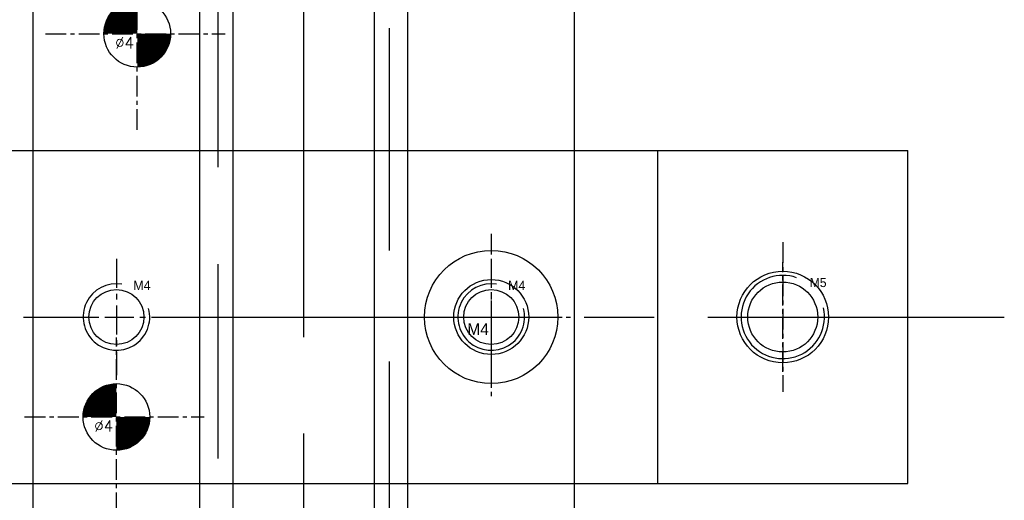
# Model space of a CAD drawing. Header units: millimetres. Extents: x -1657 to 8845, y -11980 to 3013.
# Tile 158 of 256: x 806 to 865, y 611 to 640. Entities that reach past the tile are written whole.
import ezdxf

# ---------------------------------------------------------------- set-up
doc = ezdxf.new("R2010")
doc.units = ezdxf.units.MM
doc.linetypes.add('CENTER', pattern=[2, 1.25, -0.25, 0.25, -0.25])
doc.linetypes.add('DASHED', pattern=[0.75, 0.5, -0.25])
for name, color, linetype in [('图层140', 37, 'Continuous'), ('图层141', 233, 'Continuous'), ('图层142', 22, 'Continuous'), ('图层144', 182, 'Continuous'), ('图层167', 7, 'Continuous')]:
    doc.layers.add(name, color=color, linetype=linetype)
doc.styles.add('SIMPLEX', font='SIMPLEX')

# ---------------------------------------------------------------- blocks, each defined once
blk = doc.blocks.new('4w')
at = {"color": 1, "linetype": 'CENTER'}
for p, q in [((0, -5.772), (0, 4.766)), ((-5.516, 0), (5.274, 0))]:
    blk.add_line(p, q, dxfattribs=at)
at = {"const_width": 2}
for points in [[(0, 1, 0.414214), (-1, 0, 1)], [(0, -1, 0.414214), (1, 0, 1)]]:
    blk.add_lwpolyline(points, format="xyb", dxfattribs=at)
blk.add_circle((0, 0), 2)
at = {"style": 'SIMPLEX'}
blk.add_text('%%c4', height=0.6667, dxfattribs=at).set_placement((-1.335, -0.881))
blk = doc.blocks.new('4C')
at = {"color": 1, "linetype": 'CENTER', "ltscale": 1.3982}
for p, q in [((0, 3.496), (0, -3.496)), ((-3.496, 0), (3.496, 0))]:
    blk.add_line(p, q, dxfattribs=at)
blk.add_circle((0, 0), 1.65)
at = {"color": 2, "linetype": 'Continuous'}
blk.add_arc((0, 0), 2, 80.74753, 15.05083, dxfattribs=at)
blk.add_text('M4', height=0.5584).set_placement((1.013, 1.613))
blk = doc.blocks.new('4A')
at = {"color": 1, "linetype": 'CENTER'}
for p, q in [((0, 5), (0, -5)), ((-5, 0), (5, 0))]:
    blk.add_line(p, q, dxfattribs=at)
for radius in [4, 2.25]:
    blk.add_circle((0, 0), radius)
blk.add_text('M4', height=0.6969).set_placement((-1.438, -1.078))
blk = doc.blocks.new('5C')
at = {"color": 1, "linetype": 'CENTER'}
for p, q in [((0, 4.5), (0, -4.5)), ((-4.5, 0), (4.5, 0))]:
    blk.add_line(p, q, dxfattribs=at)
blk.add_circle((0, 0), 2.1)
at = {"color": 2, "linetype": 'Continuous'}
blk.add_arc((0, 0), 2.5, 70.7735, 12.49301, dxfattribs=at)
blk.add_text('M5', height=0.54).set_placement((1.623, 1.797))

msp = doc.modelspace()

# ---------------------------------------------------------------- linework, layer by layer
at = {"layer": '图层140', "color": 1, "linetype": 'CENTER', "ltscale": 23.2}
msp.add_line((822.7598, 528.4368), (822.7598, 674.4368), dxfattribs=at)
at = {"layer": '图层140', "ltscale": 1.375}
for p, q in [((806.5098, 536.4368), (806.5098, 666.4368)), ((816.5098, 599.8368), (816.5098, 666.4368)), ((829.0098, 536.4368), (829.0098, 666.4368)), ((839.0098, 536.4368), (839.0098, 666.4368))]:
    msp.add_line(p, q, dxfattribs=at)
at = {"layer": '图层141', "ltscale": 1.375}
for p, q in [((827.0098, 546.4368), (827.0098, 678.4368)), ((839.0098, 546.4368), (839.0098, 678.4368))]:
    msp.add_line(p, q, dxfattribs=at)
at = {"layer": '图层141', "color": 4, "linetype": 'DASHED', "ltscale": 26.666667}
msp.add_line((827.9098, 546.4368), (827.9098, 678.4368), dxfattribs=at)
at = {"layer": '图层142', "ltscale": 1.375}
for p, q in [((806.5098, 596.4368), (806.5098, 678.4368)), ((818.5098, 596.4368), (818.5098, 678.4368))]:
    msp.add_line(p, q, dxfattribs=at)
at = {"layer": '图层142', "color": 4, "linetype": 'DASHED', "ltscale": 23.333333}
msp.add_line((817.6098, 596.4368), (817.6098, 678.4368), dxfattribs=at)
at = {"layer": '图层144', "ltscale": 1.375}
for p, q in [((786.5098, 632.4368), (859.0098, 632.4368)), ((806.5098, 612.4368), (806.5098, 632.4368)), ((839.0098, 612.4368), (839.0098, 632.4368)), ((844.0098, 612.4368), (844.0098, 632.4368)), ((859.0098, 612.4368), (859.0098, 632.4368)), ((786.5098, 612.4368), (859.0098, 612.4368))]:
    msp.add_line(p, q, dxfattribs=at)
at = {"layer": '图层144', "color": 1, "linetype": 'CENTER'}
for p, q in [((851.5098, 619.1368), (851.5098, 625.7368)), ((848.2098, 622.4368), (854.8098, 622.4368))]:
    msp.add_line(p, q, dxfattribs=at)
at = {"layer": '图层144', "color": 1, "linetype": 'CENTER', "ltscale": 16.82}
msp.add_line((780.7098, 622.4368), (864.8098, 622.4368), dxfattribs=at)
at = {"layer": '图层144', "ltscale": 1.375}
msp.add_circle((851.5098, 622.4368), 2.75, dxfattribs=at)

# ---------------------------------------------------------------- block references
at = {"layer": '图层140', "ltscale": 1.375}
for name, p in [('4A', (834.0098, 622.4368)), ('4w', (811.5098, 616.4368))]:
    msp.add_blockref(name, p, dxfattribs=at)
at = {"layer": '图层142', "ltscale": 1.375}
msp.add_blockref('4w', (811.5098, 616.4368), dxfattribs=at)
at = {"layer": '图层144', "ltscale": 1.375}
for p in [(811.5098, 622.4368), (834.0098, 622.4368)]:
    msp.add_blockref('4C', p, dxfattribs=at)
at = {"layer": '图层167', "ltscale": 3}
msp.add_blockref('4w', (812.7598, 639.4368), dxfattribs=at)
at = {"layer": '图层167', "ltscale": 3.75}
msp.add_blockref('5C', (851.5098, 622.4368), dxfattribs=at)

doc.saveas('drawing.dxf')
